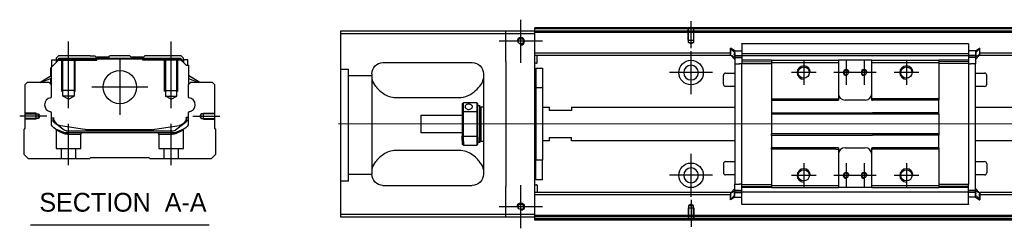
# Model space of a CAD drawing. Header units: millimetres. Extents: x -1108 to 3135, y -1596 to 860.
# Tile 227 of 256: x -1108 to -667, y -451 to -358. Entities that reach past the tile are written whole.
import ezdxf
from ezdxf.lldxf.tags import DXFTag

# ---------------------------------------------------------------- set-up
doc = ezdxf.new("R2010")
doc.units = ezdxf.units.MM
doc.layers.get('0').update_dxf_attribs({"linetype": 'CONTINUOUS'})
doc.styles.add('CHN', font='txt')
tags = doc.linetypes.add('DASHED', pattern=[25.72, 12.86, -12.86]).pattern_tags.tags
tags[6:7] = [DXFTag(74, 4), DXFTag(75, 0), DXFTag(340, '0'), DXFTag(46, 0.0), DXFTag(50, 0.0), DXFTag(44, 0.0), DXFTag(45, 0.0)]
tags[4:5] = [DXFTag(74, 4), DXFTag(75, 0), DXFTag(340, '0'), DXFTag(46, 0.0), DXFTag(50, 0.0), DXFTag(44, 0.0), DXFTag(45, 0.0)]

msp = doc.modelspace()

# ---------------------------------------------------------------- linework, layer by layer
at = {"ltscale": 0.2}
for p, q in [((-883.86, -377.39), (-883.86, -358.09)), ((-807.61, -370.89), (-807.61, -358.74)), ((-1086.5, -397.64), (-1086.5, -367.81)), ((-1040.5, -397.64), (-1040.5, -367.81)), ((-874.21, -367.74), (-893.51, -367.74)), ((-807.61, -391.39), (-807.61, -372.09)), ((-1063.5, -375.75), (-1063.5, -400.7)), ((-757.11, -376.24), (-757.11, -387.24)), ((-738.11, -376.24), (-738.11, -387.24)), ((-730.11, -376.24), (-730.11, -387.24)), ((-711.11, -376.24), (-711.11, -387.24)), ((-797.96, -381.74), (-817.26, -381.74)), ((-751.61, -381.74), (-762.61, -381.74)), ((-732.61, -381.74), (-743.61, -381.74)), ((-724.61, -381.74), (-735.61, -381.74)), ((-705.61, -381.74), (-716.61, -381.74)), ((-1051.03, -388.23), (-1075.98, -388.23)), ((-1096.22, -401.23), (-1108.37, -401.23)), ((-1030.78, -401.23), (-1018.64, -401.23)), ((-1086.45, -423.23), (-1086.45, -404.73)), ((-1040.55, -423.23), (-1040.55, -404.73)), ((-807.61, -437.34), (-807.61, -418.04)), ((-757.11, -422.24), (-757.11, -433.24)), ((-738.11, -422.24), (-738.11, -433.24)), ((-730.11, -422.24), (-730.11, -433.24)), ((-711.11, -422.24), (-711.11, -433.24)), ((-797.96, -427.69), (-817.26, -427.69)), ((-751.61, -427.74), (-762.61, -427.74)), ((-732.61, -427.74), (-743.61, -427.74)), ((-724.61, -427.74), (-735.61, -427.74)), ((-705.61, -427.74), (-716.61, -427.74)), ((-883.86, -451.39), (-883.86, -432.09)), ((-807.61, -438.6), (-807.61, -450.74)), ((-874.21, -441.74), (-893.51, -441.74))]:
    msp.add_line(p, q, dxfattribs=at)
at = {"linetype": 'Continuous'}
for p, q in [((-890.61, -363.24), (-964.61, -363.24)), ((-964.61, -363.24), (-964.61, -445.24)), ((-964.61, -364.24), (-890.61, -364.24)), ((-890.61, -364.24), (-890.61, -363.24)), ((-877.61, -363.24), (-890.61, -363.24)), ((-890.61, -364.24), (-877.61, -364.24)), ((-890.61, -376.74), (-890.61, -364.24)), ((-877.61, -362.24), (-877.61, -361.74)), ((-606.73, -362.24), (-877.61, -362.24)), ((-877.61, -363.24), (-877.61, -362.24)), ((-877.61, -364.24), (-877.61, -363.24)), ((-606.97, -363.24), (-877.61, -363.24)), ((-877.61, -445.24), (-877.61, -364.24)), ((-784.86, -368.78), (-683.36, -368.78)), ((-784.86, -368.83), (-784.86, -374.14)), ((-683.36, -368.83), (-683.36, -374.14)), ((-1090.98, -374.23), (-1091.98, -375.23)), ((-1076.8, -374.23), (-1090.98, -374.23)), ((-1076.8, -374.23), (-1074.7, -374.23)), ((-1074.7, -374.23), (-1074.15, -374.78)), ((-1074.15, -374.78), (-1073.8, -374.78)), ((-1068.5, -374.78), (-1073.8, -374.78)), ((-1073.8, -375.28), (-1073.8, -374.78)), ((-1068.5, -374.78), (-1067.95, -374.23)), ((-1059.05, -374.23), (-1067.95, -374.23)), ((-1058.5, -374.78), (-1059.05, -374.23)), ((-1053.2, -374.78), (-1058.5, -374.78)), ((-1053.2, -374.78), (-1052.85, -374.78)), ((-1053.2, -375.28), (-1053.2, -374.78)), ((-1052.85, -374.78), (-1052.3, -374.23)), ((-1052.85, -374.78), (-1052.3, -374.23)), ((-1050.2, -374.23), (-1052.3, -374.23)), ((-1052.3, -374.23), (-1052.3, -374.23)), ((-1036.02, -374.23), (-1050.2, -374.23)), ((-1035.02, -375.23), (-1036.02, -374.23)), ((-789.96, -373.06), (-877.61, -373.06)), ((-789.96, -374.06), (-877.61, -374.06)), ((-876.61, -377.39), (-876.61, -374.06)), ((-789.86, -370.87), (-789.96, -370.87)), ((-789.96, -373.41), (-789.96, -370.87)), ((-789.96, -370.97), (-788.06, -372.95)), ((-789.96, -373.76), (-789.96, -373.41)), ((-789.96, -373.76), (-789.86, -373.76)), ((-789.96, -373.86), (-789.96, -373.76)), ((-788.06, -375.84), (-789.96, -373.86)), ((-788.06, -372.02), (-789.86, -370.87)), ((-789.86, -370.87), (-789.86, -373.41)), ((-789.86, -373.76), (-789.86, -373.41)), ((-789.86, -373.76), (-788.06, -374.91)), ((-788.19, -374.06), (-784.87, -374.06)), ((-788.06, -372.02), (-784.86, -372.02)), ((-788.06, -374.01), (-788.06, -375.06)), ((-788.06, -374.91), (-784.86, -374.91)), ((-784.86, -373.21), (-683.36, -373.21)), ((-784.86, -374.26), (-784.86, -374.14)), ((-784.86, -374.26), (-784.86, -376.26)), ((-683.36, -374.26), (-784.86, -374.26)), ((-680.16, -372.02), (-683.36, -372.02)), ((-683.35, -373.06), (-683.36, -373.06)), ((-683.36, -374.26), (-683.36, -374.14)), ((-683.36, -374.26), (-683.36, -374.14)), ((-683.36, -374.26), (-683.36, -376.26)), ((-680.16, -374.91), (-683.36, -374.91)), ((-680.04, -374.06), (-683.35, -374.06)), ((-680.16, -372.02), (-678.36, -370.87)), ((-678.26, -370.97), (-680.16, -372.95)), ((-678.36, -373.76), (-680.16, -374.91)), ((-680.16, -375.84), (-678.26, -373.86)), ((-680.16, -374.01), (-680.16, -375.06)), ((-678.36, -370.87), (-678.26, -370.87)), ((-678.36, -370.87), (-678.36, -373.41)), ((-678.36, -373.76), (-678.36, -373.41)), ((-678.26, -373.76), (-678.36, -373.76)), ((-678.26, -373.41), (-678.26, -370.87)), ((-559.34, -373.06), (-678.26, -373.06)), ((-678.26, -373.76), (-678.26, -373.41)), ((-678.26, -373.86), (-678.26, -373.76)), ((-559.58, -374.06), (-678.26, -374.06)), ((-1094.38, -379.68), (-1090.48, -375.78)), ((-1093.98, -376.08), (-1091.98, -376.08)), ((-1093.98, -379.28), (-1093.98, -376.08)), ((-1091.98, -375.23), (-1091.98, -376.08)), ((-1091.98, -376.08), (-1091.98, -377.28)), ((-1091.48, -376.23), (-1091.98, -376.23)), ((-1091.48, -376.14), (-1090.62, -375.28)), ((-1091.48, -376.78), (-1091.48, -376.14)), ((-1091.25, -376.24), (-1091.48, -376.14)), ((-1091.25, -376.24), (-1090.52, -375.51)), ((-1091.25, -376.54), (-1091.25, -376.24)), ((-1090.62, -375.28), (-1036.39, -375.28)), ((-1090.52, -375.51), (-1090.62, -375.28)), ((-1090.52, -375.51), (-1036.48, -375.51)), ((-1036.52, -375.78), (-1090.48, -375.78)), ((-1033.82, -378.48), (-1036.52, -375.78)), ((-1036.48, -375.51), (-1036.39, -375.28)), ((-1035.75, -376.24), (-1036.48, -375.51)), ((-1035.52, -376.14), (-1036.39, -375.28)), ((-1035.75, -376.24), (-1035.52, -376.14)), ((-1035.75, -376.54), (-1035.75, -376.24)), ((-1035.52, -376.78), (-1035.52, -376.14)), ((-1035.02, -376.23), (-1035.52, -376.23)), ((-1035.02, -376.08), (-1035.02, -375.23)), ((-1033.02, -376.08), (-1035.02, -376.08)), ((-1035.02, -376.08), (-1035.02, -377.28)), ((-1033.82, -378.48), (-1032.67, -378.48)), ((-1033.02, -378.48), (-1033.02, -376.08)), ((-1033.02, -376.08), (-1033.02, -376.08)), ((-1032.67, -378.48), (-1032.67, -385.73)), ((-1032.67, -378.48), (-1032.62, -378.48)), ((-1032.62, -383.12), (-1032.62, -378.48)), ((-1032.62, -378.48), (-1032.52, -378.48)), ((-1032.52, -383.19), (-1032.52, -378.48)), ((-945.61, -377.24), (-905.61, -377.24)), ((-890.61, -376.74), (-890.61, -432.74)), ((-876.81, -377.59), (-877.61, -377.59)), ((-788.06, -375.06), (-788.06, -377.76)), ((-788.06, -377.76), (-785.86, -377.76)), ((-788.06, -377.76), (-788.06, -431.72)), ((-784.86, -377.76), (-785.86, -377.76)), ((-771.61, -376.26), (-784.86, -376.26)), ((-784.86, -376.26), (-784.86, -376.99)), ((-784.86, -376.99), (-771.61, -376.76)), ((-784.86, -376.99), (-784.86, -377.72)), ((-784.86, -377.72), (-771.61, -377.63)), ((-784.86, -431.76), (-784.86, -377.72)), ((-771.61, -376.26), (-771.61, -377.26)), ((-771.61, -377.26), (-771.61, -393.54)), ((-741.86, -376.26), (-741.61, -376.26)), ((-741.86, -377.26), (-741.61, -377.26)), ((-741.61, -376.26), (-741.61, -377.26)), ((-726.61, -376.26), (-741.61, -376.26)), ((-741.61, -377.26), (-741.61, -393.54)), ((-726.61, -376.26), (-696.61, -376.26)), ((-726.61, -377.26), (-726.61, -376.26)), ((-726.61, -377.26), (-696.61, -377.26)), ((-726.61, -393.54), (-726.61, -377.26)), ((-696.61, -376.26), (-696.61, -377.26)), ((-683.36, -376.26), (-696.61, -376.26)), ((-683.36, -376.99), (-696.61, -376.76)), ((-696.61, -377.26), (-696.61, -393.54)), ((-683.36, -377.72), (-696.61, -377.63)), ((-683.36, -376.26), (-683.36, -376.99)), ((-683.36, -376.99), (-683.36, -377.72)), ((-683.36, -377.72), (-683.36, -431.76)), ((-683.36, -377.76), (-682.36, -377.76)), ((-680.16, -377.76), (-682.36, -377.76)), ((-680.16, -375.06), (-680.16, -377.76)), ((-680.16, -434.57), (-680.16, -377.76)), ((-1099.39, -386.23), (-1094.33, -383.09)), ((-1094.48, -383.19), (-1094.48, -379.78)), ((-1094.38, -383.12), (-1094.38, -379.68)), ((-1094.33, -379.63), (-1094.33, -385.73)), ((-1027.61, -386.23), (-1032.67, -383.09)), ((-1027.61, -386.23), (-1032.52, -383.18)), ((-950.61, -382.24), (-950.61, -427.24)), ((-900.61, -382.24), (-900.61, -427.24)), ((-877.11, -379.74), (-874.11, -379.74)), ((-877.11, -379.74), (-877.11, -388.49)), ((-874.11, -379.74), (-874.11, -388.49)), ((-793.11, -386.97), (-793.11, -382.97)), ((-793.11, -382.97), (-793.11, -382.97)), ((-792.11, -381.97), (-788.06, -381.97)), ((-680.16, -381.97), (-676.11, -381.97)), ((-675.11, -386.97), (-675.11, -382.97)), ((-1105, -386.23), (-1106, -387.23)), ((-1106, -387.23), (-1106, -406.68)), ((-1095.18, -386.23), (-1105, -386.23)), ((-1094.33, -384.43), (-1098.84, -386.23)), ((-1094.18, -387.23), (-1095.18, -386.23)), ((-1094.48, -386.93), (-1094.48, -384.49)), ((-1094.38, -387.03), (-1094.38, -384.45)), ((-1094.18, -392.54), (-1094.18, -387.23)), ((-1031.82, -386.23), (-1032.82, -387.23)), ((-1032.82, -387.23), (-1032.82, -392.54)), ((-1032.67, -384.43), (-1028.16, -386.23)), ((-1032.62, -387.03), (-1032.62, -384.45)), ((-1032.52, -386.92), (-1032.52, -384.49)), ((-1022, -386.23), (-1031.82, -386.23)), ((-1021, -387.23), (-1022, -386.23)), ((-1021, -406.68), (-1021, -387.23)), ((-788.06, -387.97), (-792.11, -387.97)), ((-676.11, -387.97), (-680.16, -387.97)), ((-877.61, -390.34), (-877.11, -390.34)), ((-874.11, -388.49), (-877.11, -388.49)), ((-877.11, -388.49), (-877.11, -420.99)), ((-874.11, -388.49), (-874.11, -420.99)), ((-940.61, -392.84), (-910.61, -392.84)), ((-910.11, -395.74), (-910.11, -399.33)), ((-903.61, -395.24), (-909.61, -395.24)), ((-909.61, -399.2), (-909.61, -395.24)), ((-903.61, -395.24), (-903.61, -399.2)), ((-903.11, -399.33), (-903.11, -395.74)), ((-903.11, -396.49), (-902.41, -396.49)), ((-902.41, -396.49), (-902.11, -396.79)), ((-902.41, -396.49), (-902.41, -410.58)), ((-902.11, -410.36), (-902.11, -396.79)), ((-877.11, -393.34), (-877.61, -393.34)), ((-771.61, -393.54), (-742.72, -393.54)), ((-771.61, -393.54), (-771.61, -394.09)), ((-771.61, -394.09), (-741.61, -394.09)), ((-771.61, -394.09), (-771.61, -399.74)), ((-741.61, -393.54), (-741.61, -394.09)), ((-729.61, -394.09), (-738.61, -394.09)), ((-726.61, -394.09), (-726.61, -393.54)), ((-726.61, -394.09), (-726.36, -394.09)), ((-710.36, -394.09), (-726.36, -394.09)), ((-696.61, -394.09), (-710.36, -394.09)), ((-696.61, -393.54), (-696.61, -394.09)), ((-696.61, -399.74), (-696.61, -394.09)), ((-1094.18, -404.16), (-1094.18, -399.77)), ((-1032.82, -399.77), (-1032.82, -404.16)), ((-928.61, -400.74), (-910.11, -400.74)), ((-928.61, -400.74), (-928.61, -408.74)), ((-910.11, -399.33), (-910.11, -410.15)), ((-909.61, -410.29), (-909.61, -399.2)), ((-909.61, -399.2), (-903.61, -399.2)), ((-903.61, -399.2), (-903.61, -410.29)), ((-903.11, -410.15), (-903.11, -399.33)), ((-902.11, -397.59), (-901.61, -397.09)), ((-901.61, -397.09), (-900.61, -397.09)), ((-901.61, -412.39), (-901.61, -397.09)), ((-874.11, -397.24), (-871.11, -397.24)), ((-871.11, -397.24), (-871.11, -398.74)), ((-861.11, -398.74), (-871.11, -398.74)), ((-861.11, -397.24), (-788.06, -397.24)), ((-861.11, -397.24), (-861.11, -398.74)), ((-771.61, -399.74), (-726.36, -399.74)), ((-771.61, -399.74), (-771.61, -400.29)), ((-696.61, -400.29), (-771.61, -400.29)), ((-771.61, -400.29), (-771.61, -409.19)), ((-710.36, -399.74), (-726.36, -399.74)), ((-696.61, -399.74), (-710.36, -399.74)), ((-696.61, -400.29), (-696.61, -399.74)), ((-696.61, -400.29), (-696.61, -409.19)), ((-680.16, -397.24), (-565.17, -397.24)), ((-1093.48, -401.88), (-1093.48, -402.96)), ((-1093.18, -401.88), (-1093.18, -402.92)), ((-1092.8, -404.23), (-1092.86, -404.17)), ((-1088.38, -407.44), (-1092.8, -404.23)), ((-1090.11, -405.36), (-1079.2, -407.09)), ((-1047.8, -407.09), (-1036.89, -405.36)), ((-1034.21, -404.23), (-1038.63, -407.44)), ((-1034.14, -404.17), (-1034.21, -404.23)), ((-1032.82, -401.88), (-1033.82, -401.88)), ((-1033.82, -401.88), (-1033.82, -402.92)), ((-1033.52, -402.96), (-1033.52, -401.88)), ((-1106, -406.68), (-1106.5, -407.18)), ((-1106.5, -407.18), (-1106.5, -418.23)), ((-1087.49, -407.73), (-1039.51, -407.73)), ((-1040.01, -408.73), (-1086.99, -408.73)), ((-1077.55, -407.23), (-1049.45, -407.23)), ((-1034.68, -406.93), (-1038.11, -408.35)), ((-1020.5, -407.18), (-1021, -406.68)), ((-1020.5, -418.23), (-1020.5, -407.18)), ((-910.11, -408.74), (-928.61, -408.74)), ((-910.11, -412.17), (-910.11, -410.15)), ((-903.11, -413.74), (-903.11, -410.15)), ((-696.61, -409.19), (-771.61, -409.19)), ((-771.61, -409.74), (-771.61, -409.19)), ((-771.61, -409.74), (-726.36, -409.74)), ((-771.61, -409.74), (-771.61, -415.39)), ((-710.36, -409.74), (-726.36, -409.74)), ((-696.61, -409.74), (-710.36, -409.74)), ((-696.61, -409.19), (-696.61, -409.74)), ((-696.61, -415.39), (-696.61, -409.74)), ((-910.11, -412.17), (-910.11, -413.74)), ((-903.61, -410.29), (-909.61, -410.29)), ((-909.61, -412.52), (-909.61, -410.29)), ((-909.61, -412.52), (-909.61, -414.24)), ((-909.61, -414.24), (-903.61, -414.24)), ((-903.61, -410.29), (-903.61, -412.52)), ((-903.61, -412.52), (-903.61, -414.24)), ((-902.41, -412.99), (-903.11, -412.99)), ((-902.41, -412.99), (-902.41, -410.58)), ((-902.11, -412.69), (-902.41, -412.99)), ((-902.11, -410.36), (-902.11, -412.69)), ((-902.11, -411.89), (-901.61, -412.39)), ((-901.61, -412.39), (-900.61, -412.39)), ((-871.11, -412.24), (-874.11, -412.24)), ((-871.11, -410.74), (-861.11, -410.74)), ((-871.11, -410.74), (-871.11, -412.24)), ((-861.11, -412.24), (-861.11, -410.74)), ((-788.06, -412.24), (-861.11, -412.24)), ((-568.78, -412.24), (-680.16, -412.24)), ((-1106.5, -418.23), (-1104.5, -420.23)), ((-1022.5, -420.23), (-1020.5, -418.23)), ((-910.61, -416.65), (-940.61, -416.65)), ((-877.61, -416.15), (-877.11, -416.15)), ((-741.61, -415.39), (-771.61, -415.39)), ((-771.61, -415.94), (-771.61, -415.39)), ((-742.72, -415.94), (-771.61, -415.94)), ((-771.61, -415.94), (-771.61, -432.22)), ((-741.61, -415.39), (-741.61, -415.94)), ((-741.61, -415.94), (-741.61, -432.22)), ((-738.61, -415.39), (-729.61, -415.39)), ((-726.61, -415.94), (-726.61, -415.39)), ((-726.61, -432.22), (-726.61, -415.94)), ((-710.36, -415.39), (-726.36, -415.39)), ((-696.61, -415.39), (-710.36, -415.39)), ((-696.61, -415.39), (-696.61, -415.94)), ((-696.61, -415.94), (-696.61, -432.22)), ((-1104.5, -420.23), (-1077, -420.23)), ((-1077, -420.23), (-1076.5, -419.73)), ((-1076.5, -419.73), (-1050.5, -419.73)), ((-1050.5, -419.73), (-1050, -420.23)), ((-1050, -420.23), (-1022.5, -420.23)), ((-877.11, -419.15), (-877.61, -419.15)), ((-874.11, -420.99), (-877.11, -420.99)), ((-877.11, -429.74), (-877.11, -420.99)), ((-874.11, -429.74), (-874.11, -420.99)), ((-793.11, -422.52), (-793.11, -426.52)), ((-792.11, -421.52), (-788.06, -421.52)), ((-680.16, -421.52), (-676.11, -421.52)), ((-675.11, -422.52), (-675.11, -426.52)), ((-788.06, -427.52), (-792.11, -427.52)), ((-676.11, -427.52), (-680.16, -427.52)), ((-675.11, -426.52), (-675.11, -426.52)), ((-945.61, -432.24), (-905.61, -432.24)), ((-877.61, -431.9), (-876.81, -431.9)), ((-874.11, -429.74), (-877.11, -429.74)), ((-876.61, -432.1), (-876.61, -435.42)), ((-788.06, -434.42), (-788.06, -431.72)), ((-788.06, -431.72), (-785.86, -431.72)), ((-784.86, -431.72), (-785.86, -431.72)), ((-784.86, -432.49), (-784.86, -431.76)), ((-784.86, -431.76), (-771.61, -431.86)), ((-771.61, -432.22), (-771.61, -433.22)), ((-741.86, -432.22), (-741.61, -432.22)), ((-741.61, -432.22), (-741.61, -433.22)), ((-726.61, -432.22), (-696.61, -432.22)), ((-726.61, -433.22), (-726.61, -432.22)), ((-683.36, -431.76), (-696.61, -431.86)), ((-696.61, -432.22), (-696.61, -433.22)), ((-683.36, -433.22), (-683.36, -431.72)), ((-890.61, -445.24), (-890.61, -432.74)), ((-789.96, -435.42), (-877.61, -435.42)), ((-789.96, -436.42), (-877.61, -436.42)), ((-788.06, -433.64), (-789.96, -435.62)), ((-789.96, -435.62), (-789.96, -435.72)), ((-789.96, -435.72), (-789.96, -436.08)), ((-789.96, -435.72), (-789.86, -435.72)), ((-789.96, -436.08), (-789.96, -438.62)), ((-789.96, -438.52), (-788.06, -436.54)), ((-789.86, -435.72), (-788.06, -434.57)), ((-789.86, -435.72), (-789.86, -436.08)), ((-789.86, -438.62), (-789.86, -436.08)), ((-788.19, -435.42), (-784.87, -435.42)), ((-788.06, -435.48), (-788.06, -434.42)), ((-788.06, -434.57), (-784.86, -434.57)), ((-784.86, -432.49), (-771.61, -432.72)), ((-784.86, -433.22), (-784.86, -432.49)), ((-784.86, -435.22), (-784.86, -433.22)), ((-771.65, -433.22), (-784.86, -433.22)), ((-683.36, -435.22), (-784.86, -435.22)), ((-784.86, -440.65), (-784.86, -435.22)), ((-784.86, -435.22), (-784.86, -435.35)), ((-741.86, -433.22), (-741.61, -433.22)), ((-726.61, -433.22), (-741.61, -433.22)), ((-726.61, -433.22), (-696.61, -433.22)), ((-683.36, -432.49), (-696.61, -432.72)), ((-683.36, -433.22), (-696.61, -433.22)), ((-683.36, -435.22), (-683.36, -433.22)), ((-680.16, -434.57), (-683.36, -434.57)), ((-683.36, -435.22), (-683.36, -435.35)), ((-683.36, -435.22), (-683.36, -435.35)), ((-683.36, -440.65), (-683.36, -435.35)), ((-680.04, -435.42), (-683.35, -435.42)), ((-680.16, -433.64), (-678.26, -435.62)), ((-680.16, -435.48), (-680.16, -434.42)), ((-678.36, -435.72), (-680.16, -434.57)), ((-678.26, -438.52), (-680.16, -436.54)), ((-678.36, -435.72), (-678.36, -436.08)), ((-678.26, -435.72), (-678.36, -435.72)), ((-678.36, -438.62), (-678.36, -436.08)), ((-574.37, -435.42), (-678.26, -435.42)), ((-678.26, -435.62), (-678.26, -435.72)), ((-678.26, -435.72), (-678.26, -436.08)), ((-678.26, -436.08), (-678.26, -438.62)), ((-574.61, -436.42), (-678.26, -436.42)), ((-789.86, -438.62), (-789.96, -438.62)), ((-788.06, -437.47), (-789.86, -438.62)), ((-788.06, -437.47), (-784.86, -437.47)), ((-683.36, -440.7), (-784.86, -440.7)), ((-680.16, -437.47), (-683.36, -437.47)), ((-680.16, -437.47), (-678.36, -438.62)), ((-678.36, -438.62), (-678.26, -438.62)), ((-964.61, -445.24), (-964.61, -446.24)), ((-890.61, -445.24), (-964.61, -445.24)), ((-890.61, -446.24), (-890.61, -445.24)), ((-877.61, -445.24), (-890.61, -445.24)), ((-877.61, -446.24), (-877.61, -445.24)), ((-964.61, -446.24), (-890.61, -446.24)), ((-890.61, -446.24), (-877.61, -446.24)), ((-626.97, -446.24), (-877.61, -446.24)), ((-877.61, -447.24), (-877.61, -446.24)), ((-627.21, -447.24), (-877.61, -447.24)), ((-877.61, -447.74), (-877.61, -447.24))]:
    msp.add_line(p, q, dxfattribs=at)
at = {"linetype": 'DASHED'}
for p, q in [((-337.61, -363.74), (-877.61, -363.74)), ((-784.86, -368.83), (-784.86, -368.78)), ((-683.36, -368.83), (-683.36, -368.78)), ((-1074.15, -376.23), (-1074.15, -374.78)), ((-1052.85, -376.23), (-1052.85, -374.78)), ((-1091.48, -376.23), (-1073.8, -376.23)), ((-1073.8, -376.23), (-1073.8, -375.28)), ((-1053.2, -376.23), (-1053.2, -375.28)), ((-1035.52, -376.23), (-1053.2, -376.23)), ((-1035.02, -376.23), (-1035.02, -376.08)), ((-1033.02, -378.23), (-1033.02, -378.23)), ((-785.86, -375.06), (-788.06, -375.06)), ((-784.86, -375.06), (-785.36, -375.06)), ((-784.86, -375.56), (-784.86, -375.56)), ((-683.36, -375.56), (-683.36, -375.56)), ((-1032.46, -383.23), (-1032.46, -383.23)), ((-771.64, -384.94), (-771.61, -384.94)), ((-1092, -407.4), (-1092, -415.73)), ((-1086.95, -409.23), (-1081, -409.23)), ((-1081, -409.23), (-1080.5, -408.73)), ((-1081, -415.73), (-1081, -409.23)), ((-1046.55, -408.73), (-1046.05, -409.23)), ((-1046.05, -409.23), (-1046.05, -415.73)), ((-1046.05, -409.23), (-1040.06, -409.23)), ((-1035.05, -415.73), (-1035.05, -407.42)), ((-1092, -415.73), (-1086.5, -415.73)), ((-1089.8, -415.73), (-1089.8, -420.23)), ((-1086.5, -415.73), (-1081, -415.73)), ((-1083.2, -420.23), (-1083.2, -415.73)), ((-1046.05, -415.73), (-1035.05, -415.73)), ((-1043.85, -415.73), (-1043.85, -420.23)), ((-1037.25, -420.23), (-1037.25, -415.73)), ((-961.11, -430.26), (-964.61, -430.26)), ((-785.86, -434.42), (-788.06, -434.42)), ((-784.86, -434.42), (-785.36, -434.42)), ((-784.86, -433.92), (-784.86, -433.92)), ((-683.36, -433.92), (-683.36, -433.92)), ((-683.36, -434.42), (-682.86, -434.42)), ((-784.86, -440.65), (-784.86, -440.7)), ((-683.36, -440.65), (-683.36, -440.7)), ((-626.85, -445.74), (-877.61, -445.74))]:
    msp.add_line(p, q, dxfattribs=at)
at = {"linetype": 'DASHED', "ltscale": 0.1}
for p, q in [((-808.91, -367.24), (-808.91, -362.24)), ((-808.69, -368.24), (-808.69, -362.24)), ((-806.54, -362.24), (-806.54, -368.24)), ((-806.31, -367.24), (-806.31, -362.24)), ((-808.91, -367.24), (-806.31, -367.24)), ((-807.61, -368.88), (-808.69, -368.24)), ((-808.69, -368.24), (-806.54, -368.24)), ((-806.54, -368.24), (-807.61, -368.88)), ((-1089.5, -390.23), (-1089.5, -376.23)), ((-1089, -392.23), (-1089, -376.23)), ((-1084, -376.23), (-1084, -392.23)), ((-1083.5, -390.23), (-1083.5, -376.23)), ((-1043.5, -390.23), (-1043.5, -376.23)), ((-1043, -376.23), (-1043, -392.23)), ((-1038, -392.23), (-1038, -376.23)), ((-1037.5, -390.23), (-1037.5, -376.23)), ((-1083.5, -389.78), (-1089.5, -389.78)), ((-1084, -392.23), (-1089, -392.23)), ((-1086.5, -393.67), (-1089, -392.23)), ((-1086.5, -393.67), (-1084, -392.23)), ((-1043.5, -389.78), (-1037.5, -389.78)), ((-1043, -392.23), (-1038, -392.23)), ((-1040.5, -393.67), (-1043, -392.23)), ((-1040.5, -393.67), (-1038, -392.23)), ((-1101, -399.93), (-1106, -399.93)), ((-1106, -400.15), (-1100.01, -400.15)), ((-1101, -402.53), (-1101, -399.93)), ((-1100.01, -400.15), (-1099.36, -401.23)), ((-1100.01, -402.3), (-1100.01, -400.15)), ((-1099.36, -401.23), (-1100.01, -402.3)), ((-1027, -400.15), (-1027.64, -401.23)), ((-1027.64, -401.23), (-1027, -402.3)), ((-1021, -400.15), (-1027, -400.15)), ((-1027, -402.3), (-1027, -400.15)), ((-1026, -402.53), (-1026, -399.93)), ((-1026, -399.93), (-1021, -399.93)), ((-1100.01, -402.3), (-1106, -402.3)), ((-1101, -402.53), (-1106, -402.53)), ((-1027, -402.3), (-1021, -402.3)), ((-1026, -402.53), (-1021, -402.53)), ((-807.61, -440.6), (-808.69, -441.25)), ((-806.54, -441.25), (-807.61, -440.6)), ((-808.91, -442.24), (-806.31, -442.24)), ((-808.91, -442.24), (-808.91, -447.24)), ((-808.69, -441.25), (-808.69, -447.24)), ((-808.69, -441.25), (-806.54, -441.25)), ((-806.54, -447.24), (-806.54, -441.25)), ((-806.31, -442.24), (-806.31, -447.24))]:
    msp.add_line(p, q, dxfattribs=at)
at = {"linetype": 'DASHED', "ltscale": 0.3}
for p, q in [((-964.61, -380.26), (-961.11, -380.26)), ((-961.11, -430.26), (-961.11, -380.26)), ((-950.61, -383.26), (-961.11, -383.26)), ((-950.61, -427.26), (-961.11, -427.26))]:
    msp.add_line(p, q, dxfattribs=at)
for p, q in [((-323.61, -404.79), (-965.61, -404.74)), ((-1103.52, -449.86), (-1023.47, -449.86))]:
    msp.add_line(p, q)
for centre in [(-883.86, -367.74), (-883.86, -441.74)]:
    msp.add_circle(centre, 1.25)
at = {"linetype": 'Continuous'}
for centre, radius in [((-807.61, -381.74), 5.5), ((-757.11, -381.74), 2.5), ((-711.11, -381.74), 2.5), ((-1063.5, -388.23), 7.47), ((-807.61, -427.69), 5.5), ((-757.11, -427.74), 2.5), ((-711.11, -427.74), 2.5)]:
    msp.add_circle(centre, radius, dxfattribs=at)
at = {"linetype": 'Continuous', "extrusion": (0, 0, -1)}
for centre, radius in [((807.61, -381.74), 3.3), ((738.11, -381.74), 1.05), ((730.11, -381.74), 1.05), ((738.11, -427.74), 1.05), ((730.11, -427.74), 1.05)]:
    msp.add_circle(centre, radius, dxfattribs=at)
at = {"linetype": 'Continuous', "extrusion": (-6.12303e-17, 0, -1)}
msp.add_circle((807.61, -427.69), 3.3, dxfattribs=at)
at = {"linetype": 'Continuous'}
for centre, radius, start, end in [((-883.86, -367.74), 1.65, 270, 180), ((-876.81, -377.39), 0.2, 270, 0), ((-792.11, -382.97), 1, 90, 180), ((-676.11, -382.97), 1, 0, 90), ((-792.11, -386.97), 1, 180, 270), ((-676.11, -386.97), 1, 270, 0), ((-1094.68, -392.54), 0.5, 285.1919, 0), ((-1032.32, -392.54), 0.5, 180, 254.8081), ((-738.61, -391.09), 3, 180, 270), ((-729.61, -391.09), 3, 270, 360), ((-1094.68, -399.77), 0.5, 0, 74.8081), ((-1032.32, -399.77), 0.5, 105.1919, 180), ((-1089.48, -401.41), 4, 202.3316, 260.9414), ((-1037.52, -401.41), 4, 337.6678, 353.1681), ((-1037.52, -401.41), 3.77, 349.0413, 352.7469), ((-1077.55, -396.73), 10.5, 260.9414, 270), ((-1049.45, -396.73), 10.5, 270, 279.0586), ((-1039.51, -406.23), 1.5, 270, 306.0274), ((-738.61, -418.39), 3, 90, 180), ((-729.61, -418.39), 3, 0, 90), ((-792.11, -422.52), 1, 90, 180), ((-676.11, -422.52), 1, 0, 90), ((-792.11, -426.52), 1, 180, 270), ((-676.11, -426.52), 1, 270, 0), ((-876.81, -432.1), 0.2, 0, 90)]:
    msp.add_arc(centre, radius, start, end, dxfattribs=at)
at = {"linetype": 'Continuous', "extrusion": (-6.12303e-17, 0, -1)}
for centre, radius, start, end in [((945.61, -382.24), 5, 0, 90), ((905.61, -382.24), 5, 90, 180), ((945.61, -427.24), 5, 270, 0), ((905.61, -427.24), 5, 180, 270), ((883.86, -441.74), 1.65, 0, 270)]:
    msp.add_arc(centre, radius, start, end, dxfattribs=at)
for centre, radius, start, end in [((-757.11, -381.74), 3, 0, 270), ((-711.11, -381.74), 3, 0, 270), ((-738.11, -381.74), 1.3, 0, 270), ((-730.11, -381.74), 1.3, 0, 270), ((-1094.06, -396.16), 3.17, 98.9371, 261.0629), ((-1032.94, -396.16), 3.17, 278.9371, 81.0629), ((-757.11, -427.74), 3, 0, 270), ((-738.11, -427.74), 1.3, 0, 270), ((-730.11, -427.74), 1.3, 0, 270), ((-711.11, -427.74), 3, 0, 270)]:
    msp.add_arc(centre, radius, start, end)
at = {"linetype": 'Continuous', "extrusion": (0, 0, -1)}
for centre, radius, start, end in [((1091.18, -404.16), 3, 292.4327, 0), ((1091.98, -402.96), 1.5, 306.0274, 0), ((1089.48, -401.41), 4, 337.6678, 353.1681), ((1089.48, -401.41), 3.77, 349.0413, 352.7469), ((1037.52, -401.41), 4, 202.3316, 260.9414), ((1035.82, -404.16), 3, 180, 247.5673), ((1035.02, -402.96), 1.5, 180, 233.9726), ((1086.99, -403.73), 5, 270, 292.4327), ((1087.49, -406.23), 1.5, 270, 306.0274), ((1040.01, -403.73), 5, 247.5673, 270)]:
    msp.add_arc(centre, radius, start, end, dxfattribs=at)
at = {"linetype": 'Continuous'}
for points, degree in [([(-606.61, -361.74), (-877.61, -361.74)], 1), ([(-788.22, -373.71), (-788.21, -373.53), (-788.19, -373.36), (-788.17, -373.19)], 3), ([(-788.22, -373.85), (-788.21, -373.92), (-788.2, -374), (-788.18, -374.07)], 3), ([(-680, -373.71), (-680.02, -373.53), (-680.04, -373.36), (-680.05, -373.19)], 3), ([(-680.01, -373.85), (-680.02, -373.92), (-680.03, -374), (-680.04, -374.07)], 3), ([(-788.06, -375.06), (-787.06, -375.06)], 1), ([(-787.06, -375.06), (-784.86, -375.06)], 1), ([(-771.61, -376.26), (-741.86, -376.26)], 1), ([(-771.61, -377.26), (-741.86, -377.26)], 1), ([(-680.16, -375.06), (-683.36, -375.06)], 1), ([(-1094.33, -385.73), (-1094.33, -386.33)], 1), ([(-1094.33, -386.33), (-1094.33, -387.08)], 1), ([(-1032.67, -385.73), (-1032.67, -386.33)], 1), ([(-1032.67, -386.33), (-1032.67, -387.08)], 1), ([(-950.61, -384.45), (-950.61, -385.2), (-950.14, -386.18), (-949.37, -387.24)], 3), ([(-910.11, -395.74), (-909.95, -395.58), (-909.78, -395.41), (-909.61, -395.24)], 3), ([(-903.61, -395.24), (-903.45, -395.41), (-903.28, -395.58), (-903.11, -395.74)], 3), ([(-742.72, -393.54), (-741.72, -393.54)], 1), ([(-741.61, -393.54), (-741.72, -393.54)], 1), ([(-726.61, -393.54), (-726.36, -393.54)], 1), ([(-710.36, -393.54), (-726.36, -393.54)], 1), ([(-696.61, -393.54), (-710.36, -393.54)], 1), ([(-909.61, -399.2), (-909.78, -399.24), (-909.95, -399.29), (-910.11, -399.33)], 3), ([(-903.61, -399.2), (-903.45, -399.24), (-903.28, -399.29), (-903.11, -399.33)], 3), ([(-909.61, -410.29), (-909.78, -410.24), (-909.95, -410.2), (-910.11, -410.15)], 3), ([(-903.61, -410.29), (-903.45, -410.24), (-903.28, -410.2), (-903.11, -410.15)], 3), ([(-909.61, -414.24), (-909.78, -414.08), (-909.95, -413.91), (-910.11, -413.74)], 3), ([(-903.11, -413.74), (-903.28, -413.91), (-903.45, -414.08), (-903.61, -414.24)], 3), ([(-742.72, -415.94), (-741.72, -415.94)], 1), ([(-741.61, -415.94), (-741.72, -415.94)], 1), ([(-726.61, -415.39), (-726.36, -415.39)], 1), ([(-726.61, -415.94), (-726.36, -415.94)], 1), ([(-710.36, -415.94), (-726.36, -415.94)], 1), ([(-696.61, -415.94), (-710.36, -415.94)], 1), ([(-949.37, -422.24), (-950.14, -423.31), (-950.61, -424.28), (-950.61, -425.03)], 3), ([(-900.61, -425.03), (-900.61, -424.28), (-901.08, -423.32), (-901.86, -422.24)], 3), ([(-771.61, -432.22), (-757.86, -432.22)], 1), ([(-757.86, -432.22), (-756.86, -432.22)], 1), ([(-756.86, -432.22), (-741.86, -432.22)], 1), ([(-788.22, -435.64), (-788.21, -435.56), (-788.2, -435.49), (-788.18, -435.41)], 3), ([(-788.22, -435.78), (-788.21, -435.96), (-788.19, -436.13), (-788.17, -436.29)], 3), ([(-788.06, -434.42), (-787.06, -434.42)], 1), ([(-787.06, -434.42), (-784.86, -434.42)], 1), ([(-771.61, -433.22), (-757.86, -433.22)], 1), ([(-757.86, -433.22), (-756.86, -433.22)], 1), ([(-756.86, -433.22), (-741.86, -433.22)], 1), ([(-680.16, -434.42), (-683.36, -434.42)], 1), ([(-680.01, -435.64), (-680.02, -435.56), (-680.03, -435.49), (-680.04, -435.41)], 3), ([(-627.33, -447.74), (-877.61, -447.74)], 1)]:
    msp.add_open_spline(points, degree=degree, dxfattribs=at)
for points, knots in [([(-788.22, -373.85), (-788.22, -373.82), (-788.22, -373.8), (-788.23, -373.76), (-788.23, -373.73), (-788.22, -373.71)], [0, 0, 0, 0, 0.477374, 0.477374, 1, 1, 1, 1]), ([(-788.06, -372.02), (-788.05, -372.04), (-788.05, -372.11), (-788.07, -372.33), (-788.09, -372.48), (-788.14, -372.87), (-788.16, -373.1), (-788.2, -373.46), (-788.21, -373.58), (-788.22, -373.71)], [0, 0, 0, 0, 0.287722, 0.287722, 0.57524, 0.57524, 0.866218, 0.866218, 1, 1, 1, 1]), ([(-788.18, -374.07), (-788.17, -374.15), (-788.16, -374.23), (-788.13, -374.43), (-788.11, -374.56), (-788.09, -374.75), (-788.08, -374.82), (-788.06, -374.89), (-788.06, -374.91), (-788.06, -374.91)], [0, 0, 0, 0, 0.160093, 0.160093, 0.46629, 0.46629, 0.769268, 0.769268, 1, 1, 1, 1]), ([(-680.16, -372.02), (-680.17, -372.04), (-680.17, -372.11), (-680.15, -372.33), (-680.13, -372.48), (-680.09, -372.87), (-680.06, -373.1), (-680.03, -373.46), (-680.01, -373.58), (-680, -373.71)], [0, 0, 0, 0, 0.287722, 0.287722, 0.57524, 0.57524, 0.866218, 0.866218, 1, 1, 1, 1]), ([(-680.04, -374.07), (-680.05, -374.15), (-680.06, -374.23), (-680.09, -374.43), (-680.11, -374.56), (-680.14, -374.75), (-680.15, -374.82), (-680.16, -374.89), (-680.16, -374.91), (-680.16, -374.91)], [0, 0, 0, 0, 0.160093, 0.160093, 0.46629, 0.46629, 0.769268, 0.769268, 1, 1, 1, 1]), ([(-680.01, -373.85), (-680, -373.82), (-680, -373.8), (-680, -373.76), (-680, -373.73), (-680, -373.71)], [0, 0, 0, 0, 0.477374, 0.477374, 1, 1, 1, 1]), ([(-949.37, -387.24), (-948.54, -388.38), (-947.41, -389.6), (-944.53, -391.81), (-942.68, -392.84), (-940.61, -392.84)], [0, 0, 0, 0, 0.5, 0.5, 1, 1, 1, 1]), ([(-910.61, -392.84), (-909.09, -392.84), (-907.68, -392.28), (-905.27, -390.82), (-904.28, -389.96), (-901.72, -387.34), (-900.61, -385.62), (-900.61, -384.45)], [0, 0, 0, 0, 0.25, 0.25, 0.5, 0.5, 1, 1, 1, 1]), ([(-905.56, -396.96), (-905.56, -396.83), (-905.59, -396.71), (-905.71, -396.47), (-905.81, -396.37), (-906.03, -396.18), (-906.17, -396.1), (-906.49, -395.98), (-906.66, -395.94), (-907.02, -395.89), (-907.21, -395.88), (-907.58, -395.9), (-907.76, -395.93), (-908.09, -396.03), (-908.24, -396.1), (-908.5, -396.26), (-908.61, -396.36), (-908.78, -396.58), (-908.83, -396.7), (-908.86, -396.87), (-908.86, -396.92), (-908.86, -396.96)], [0, 0, 0, 0, 0.106605, 0.106605, 0.21316, 0.21316, 0.320465, 0.320465, 0.42832, 0.42832, 0.535356, 0.535356, 0.641477, 0.641477, 0.748016, 0.748016, 0.855648, 0.855648, 0.963354, 0.963354, 1, 1, 1, 1]), ([(-908.86, -396.96), (-908.86, -397.09), (-908.83, -397.23), (-908.71, -397.49), (-908.62, -397.61), (-908.39, -397.83), (-908.25, -397.93), (-907.94, -398.09), (-907.76, -398.15), (-907.4, -398.22), (-907.21, -398.23), (-906.85, -398.19), (-906.67, -398.15), (-906.34, -398.03), (-906.18, -397.94), (-905.92, -397.74), (-905.81, -397.62), (-905.65, -397.37), (-905.59, -397.23), (-905.57, -397.05), (-905.56, -397.01), (-905.56, -396.96)], [0, 0, 0, 0, 0.106605, 0.106605, 0.21316, 0.21316, 0.320465, 0.320465, 0.42832, 0.42832, 0.535356, 0.535356, 0.641477, 0.641477, 0.748016, 0.748016, 0.855648, 0.855648, 0.963354, 0.963354, 1, 1, 1, 1]), ([(-940.61, -416.65), (-942.68, -416.65), (-944.53, -417.67), (-947.4, -419.87), (-948.54, -421.11), (-949.37, -422.24)], [0, 0, 0, 0, 0.5, 0.5, 1, 1, 1, 1]), ([(-901.86, -422.24), (-902.68, -421.1), (-903.81, -419.88), (-906.7, -417.67), (-908.55, -416.65), (-910.61, -416.65)], [0, 0, 0, 0, 0.5, 0.5, 1, 1, 1, 1]), ([(-788.22, -435.64), (-788.22, -435.66), (-788.22, -435.68), (-788.23, -435.73), (-788.22, -435.75), (-788.22, -435.78)], [0, 0, 0, 0, 0.477374, 0.477374, 1, 1, 1, 1]), ([(-788.06, -437.47), (-788.05, -437.45), (-788.05, -437.38), (-788.07, -437.16), (-788.09, -437), (-788.14, -436.62), (-788.16, -436.39), (-788.2, -436.02), (-788.21, -435.9), (-788.22, -435.78)], [0, 0, 0, 0, 0.287722, 0.287722, 0.57524, 0.57524, 0.866218, 0.866218, 1, 1, 1, 1]), ([(-788.18, -435.41), (-788.17, -435.33), (-788.16, -435.26), (-788.13, -435.05), (-788.11, -434.93), (-788.09, -434.74), (-788.08, -434.67), (-788.06, -434.59), (-788.06, -434.57), (-788.06, -434.57)], [0, 0, 0, 0, 0.160093, 0.160093, 0.46629, 0.46629, 0.769268, 0.769268, 1, 1, 1, 1]), ([(-680.16, -437.47), (-680.17, -437.45), (-680.17, -437.38), (-680.15, -437.16), (-680.13, -437), (-680.09, -436.62), (-680.06, -436.39), (-680.03, -436.02), (-680.01, -435.9), (-680, -435.78)], [0, 0, 0, 0, 0.287722, 0.287722, 0.57524, 0.57524, 0.866218, 0.866218, 1, 1, 1, 1]), ([(-680.04, -435.41), (-680.05, -435.33), (-680.06, -435.26), (-680.09, -435.05), (-680.11, -434.93), (-680.14, -434.74), (-680.15, -434.67), (-680.16, -434.59), (-680.16, -434.57), (-680.16, -434.57)], [0, 0, 0, 0, 0.160093, 0.160093, 0.46629, 0.46629, 0.769268, 0.769268, 1, 1, 1, 1]), ([(-680.01, -435.64), (-680, -435.66), (-680, -435.68), (-680, -435.73), (-680, -435.75), (-680, -435.78)], [0, 0, 0, 0, 0.477374, 0.477374, 1, 1, 1, 1])]:
    msp.add_open_spline(points, degree=3, knots=knots, dxfattribs=at)
for points in [[(-788.06, -372.95), (-788.06, -373), (-788.06, -374.01)], [(-680.16, -372.95), (-680.16, -373), (-680.16, -374.01)], [(-788.06, -436.54), (-788.06, -436.49), (-788.06, -435.48)], [(-680.16, -436.54), (-680.16, -436.49), (-680.16, -435.48)]]:
    msp.add_rational_spline(points, [1, 0.817576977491, 1], degree=2, dxfattribs=at)
at = {"linetype": 'DASHED'}
for points, degree in [([(-1092.31, -406.94), (-1092, -407.4)], 1), ([(-1088.87, -408.81), (-1088.9, -408.35)], 1), ([(-1086.99, -408.73), (-1086.95, -409.23)], 1), ([(-1040.01, -408.73), (-1040.03, -408.89), (-1040.04, -409.06), (-1040.06, -409.23)], 3), ([(-1038.11, -408.35), (-1038.13, -408.81)], 1), ([(-1035.05, -407.42), (-1034.75, -406.96)], 1)]:
    msp.add_open_spline(points, degree=degree, dxfattribs=at)
for points, degree, knots in [([(-1092.31, -406.94), (-1092.31, -406.94), (-1091.39, -407.32), (-1090.46, -407.7), (-1088.9, -408.35)], 2, [0, 0, 0, 0.5, 0.5, 1, 1, 1]), ([(-1092, -407.4), (-1092, -407.4), (-1092, -407.4), (-1091.53, -407.61), (-1090.22, -408.2), (-1089.34, -408.6), (-1088.87, -408.81)], 3, [0, 0, 0, 0, 0.000815, 0.486557, 0.726811, 1, 1, 1, 1]), ([(-1088.87, -408.81), (-1088.57, -408.93), (-1087.97, -409.17), (-1087.28, -409.21), (-1086.95, -409.23)], 3, [0, 0, 0, 0, 0.515943, 1, 1, 1, 1]), ([(-1040.06, -409.23), (-1039.73, -409.21), (-1039.04, -409.17), (-1038.44, -408.93), (-1038.13, -408.81)], 3, [0, 0, 0, 0, 0.484584, 1, 1, 1, 1]), ([(-1038.13, -408.81), (-1037.82, -408.67), (-1037.21, -408.39), (-1036.46, -408.06), (-1035.46, -407.61), (-1035.05, -407.42), (-1035.05, -407.42)], 3, [0, 0, 0, 0, 0.185898, 0.357233, 0.514425, 1, 1, 1, 1])]:
    msp.add_open_spline(points, degree=degree, knots=knots, dxfattribs=at)

# ---------------------------------------------------------------- texts
at = {"insert": (-1099.55, -439.82), "char_height": 8.4, "attachment_point": 4, "style": 'CHN'}
msp.add_mtext('SECTION  A-A ', dxfattribs=at)

doc.saveas('drawing.dxf')
